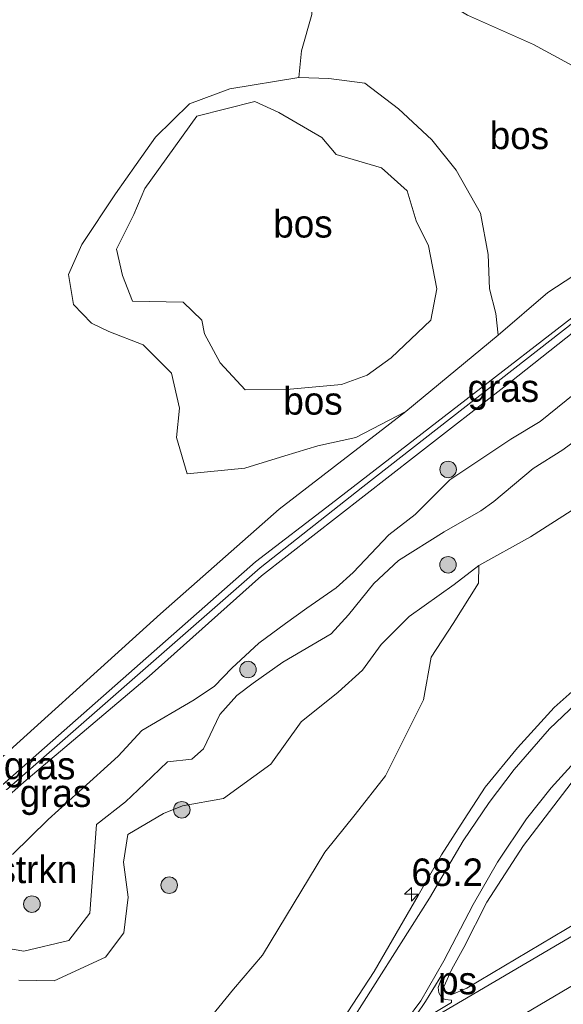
# Model space of a CAD drawing. Header units: millimetres. Extents: x 180000 to 190000, y 466229 to 468626.
# Tile 21 of 202: x 180433 to 180483, y 467806 to 467896. Entities that reach past the tile are written whole.
import ezdxf
from ezdxf.enums import TextEntityAlignment as Align

# ---------------------------------------------------------------- set-up
doc = ezdxf.new("R2010")
doc.units = ezdxf.units.MM
for name, color, linetype, lineweight in [('af-bs-rasterhekwerk', 8, 'hekwerk', 18), ('as-bs-kilometr', 13, 'Continuous', 18), ('bp-b5-bomenstruiken', 93, 'Continuous', 18), ('bp-b5-bos', 93, 'Continuous', 18), ('bp-b5-grasland', 93, 'Continuous', 18), ('bp-bs-boom', 93, 'Continuous', 18), ('gw-bs-kruinlijn', 93, 'Continuous', 18), ('gw-bs-teenlijn', 93, 'Continuous', 18), ('mk-b5-vlakmark', 8, 'Continuous', 18), ('mk-bs-streep 0.15', 8, 'Continuous', 18), ('vh-b5-verh_soort', 8, 'Continuous', 18)]:
    doc.layers.add(name, color=color, linetype=linetype, lineweight=lineweight)
doc.styles.add('rtw_iso', font='iso-rtw.shx')
doc.linetypes.add('hekwerk', pattern='A,7,-1.5,[1,RTW.shx,S=0.75,R=0,X=0,Y=0],-1.5', length=10)

# ---------------------------------------------------------------- blocks, each defined once
blk = doc.blocks.new('dtbattr-r')
at = {"style": 'rtw_iso'}
blk.add_attdef('TAG', text='', height=2.5, dxfattribs=at).set_placement((0, 0), align=Align.MIDDLE_CENTER)
blk = doc.blocks.new('d33az_ACAD_1_FMEBLOCK20')
at = {"layer": 'bp-b5-bos'}
blk.add_polyline3d([(71.648, 60.135, 29.25), (70.687, 56.83, 29.322), (70.443, 54.396, 29.342), (64.195, 53.379, 29.758), (60.512, 52.024, 29.798), (57.436, 48.988, 29.756), (55.682, 46.482, 29.826), (53.789, 43.837, 29.83), (50.751, 39.218, 29.842), (49.516, 36.492, 29.84), (49.983, 33.777, 29.878), (51.63, 32.074, 29.292), (53.201, 31.305, 29.292), (56.313, 30.107, 29.21), (58.882, 27.51, 29.124), (59.603, 24.351, 29.068), (59.327, 21.682, 29.05), (60.301, 18.377, 29.058), (65.543, 18.892, 28.824), (69.193, 20.011, 28.79), (72.187, 20.914, 28.75), (75.642, 21.658, 28.684), (80.182, 24.022, 28.648), (68.679, 15.163, 28.588), (57.88, 5.629, 28.708), (40.326, -10.253, 28.44)], dxfattribs=at)
blk = doc.blocks.new('d33az_ACAD_1_FMEBLOCK21')
at = {"layer": 'bp-b5-bos'}
for points in [[(7.419, 17.516, 29.366), (10.455, 15.177, 29.36), (13.497, 12.354, 29.526), (15.701, 9.587, 29.41), (17.922, 5.67, 29.204), (18.618, 1.93, 29.12), (18.733, -1.186, 29.036), (19.314, -3.445, 28.974), (19.528, -5.418, 28.766), (11.138, -12.364, 28.648), (6.598, -14.728, 28.684), (3.143, -15.473, 28.75), (0.149, -16.375, 28.79), (-3.501, -17.495, 28.824), (-8.743, -18.01, 29.058), (-9.717, -14.705, 29.05), (-9.441, -12.035, 29.068), (-10.162, -8.876, 29.124), (-12.731, -6.28, 29.21), (-15.843, -5.081, 29.292), (-17.414, -4.312, 29.292), (-19.061, -2.609, 29.878), (-19.528, 0.106, 29.84), (-18.293, 2.832, 29.842), (-15.255, 7.451, 29.83), (-13.362, 10.095, 29.826), (-11.608, 12.602, 29.756), (-8.532, 15.637, 29.798), (-4.849, 16.992, 29.758), (1.399, 18.01, 29.342), (4.13, 17.927, 29.368)], [(-5.723, -7.932, 29.728), (-3.452, -10.39, 29.632), (0.617, -10.335, 29.642), (5.297, -9.907, 29.864), (7.627, -9.038, 29.992), (9.804, -7.48, 30.102), (13.394, -4.043, 30.006), (13.942, -1.192, 30.002), (13.199, 2.701, 30.202), (12.06, 4.99, 30.23), (11.245, 7.72, 30.238), (8.917, 9.801, 30.13), (4.81, 11.029, 29.804), (3.487, 12.573, 30.004), (-0.414, 14.848, 30.166), (-2.593, 15.823, 30.388), (-7.871, 14.496, 30.38), (-12.588, 7.935, 30.214), (-13.58, 5.569, 30.178), (-15.165, 2.42, 30.16), (-14.607, 0.018, 30.04), (-13.69, -2.328, 29.864), (-9.094, -2.398, 29.81), (-7.41, -4.048, 29.702), (-7.15, -5.275, 29.688)]]:
    blk.add_polyline3d(points, close=True, dxfattribs=at)
blk = doc.blocks.new('d33az_ACAD_1_FMEBLOCK55')
at = {"layer": 'bp-b5-grasland'}
blk.add_polyline3d([(-68.028, -23.109, 29.299), (-79.226, -29.778, 29.263), (-80.655, -30.368, 29.271), (-81.164, -30.056, 29.271), (-81.32, -29.642, 29.209), (-80.603, -28.033, 29.191), (-79.502, -26.066, 29.087), (-77.425, -21.942, 29.001), (-74.077, -16.79, 28.967), (-69.344, -10.618, 29.005)], dxfattribs=at)
blk = doc.blocks.new('d33az_ACAD_1_FMEBLOCK113')
at = {"layer": 'bp-b5-grasland'}
for points in [[(-15.418, 23.88, 28.73), (-7.691, 20.265, 28.836), (-4.584, 18.651, 28.808), (1.598, 14.45, 28.74), (9.886, 9.149, 28.738), (21.559, 2.228, 28.674), (33.829, -3.792, 28.87), (36.415, -4.564, 28.888), (40.47, -5.454, 28.954), (48.279, -5.002, 29.026), (52.311, -4.86, 29.088), (52.827, -5.908, 29.436), (55.789, -9.026, 29.436), (59.427, -11.085, 29.328), (48.777, -12.066, 28.866), (34.803, -13.914, 28.924), (16.943, -16.112, 28.836), (-2.705, -21.329, 28.706), (-15.287, -26.208, 28.914), (-15.108, -24.252, 28.918), (-14.757, -21.73, 28.918), (-13.786, -20.342, 28.918), (-11.949, -15.23, 28.906), (-12.096, -14.963, 28.885), (-13.62, -13.254, 28.885), (-16.195, -12.36, 28.856), (-20.698, -10.928, 28.831), (-25.339, -8.428, 28.927), (-31.333, -5.759, 29.121), (-36.42, -2.708, 29.163), (-46.343, 0.485, 29.312), (-49.048, 2.322, 29.348), (-53.251, 4.018, 29.158), (-56.465, 4.833, 29.204), (-58.604, 8.371, 29.114), (-59.427, 11.748, 29.341), (-52.194, 14.276, 28.809), (-30.835, 22.132, 28.827), (-19.857, 26.208, 28.786)], [(-30.732, 3.371, 29.299), (-28.626, 2.27, 29.191), (-26.463, 2.283, 29.123), (-24.583, 2.344, 29.085), (-23.329, 1.987, 29.033), (-20.018, 2.178, 28.959), (-16.842, 3.086, 28.959), (-15.964, 4.259, 28.783), (-14.143, 6.777, 28.779), (-13.181, 8.147, 28.785), (-12.556, 10.502, 28.829), (-12.527, 13.134, 28.803), (-12.844, 16.954, 28.771), (-14.231, 18.766, 28.733), (-16.108, 20.318, 28.679), (-20.612, 21.279, 28.637), (-23.972, 20.663, 28.737), (-26.755, 19.448, 28.857), (-29.981, 17.518, 28.893), (-33.369, 14.412, 28.933), (-33.75, 11.382, 28.967), (-33.115, 7.586, 29.211), (-31.956, 5.463, 29.283)]]:
    blk.add_polyline3d(points, close=True, dxfattribs=at)
blk = doc.blocks.new('boom')
blk.add_hatch(color=256).paths.add_polyline_path([(-0.75, 0, 1), (0.75, 0, 1)])
blk.add_circle((0, 0), 0.75)
blk = doc.blocks.new('hecto')
for p, q in [((0, 0.625), (-0.625, 0)), ((0, -0.625), (0, 0.625)), ((-0.625, 0), (0.625, 0)), ((0.625, 0), (0, -0.625))]:
    blk.add_line(p, q)
blk = doc.blocks.new('dtbattr')
at = {"style": 'rtw_iso'}
blk.add_attdef('TAG', (0.591, 0.868), '', height=2.5, dxfattribs=at)

msp = doc.modelspace()

# ---------------------------------------------------------------- linework, layer by layer
at = {"layer": 'af-bs-rasterhekwerk'}
msp.add_polyline3d([(180600.349, 467894.399, 29.208), (180593.975, 467893.301, 28.714), (180564.528, 467888.129, 28.33), (180531.04, 467884.195, 28.318), (180525.463, 467883.467, 28.204), (180502.591, 467877.196, 27.972), (180485.004, 467869.235, 27.928), (180464.559, 467853.273, 27.866), (180455.221, 467845.901, 27.924), (180429.97, 467823.802, 27.774)], dxfattribs=at)
at = {"layer": 'bp-b5-bomenstruiken'}
msp.add_polyline3d([(180428.619, 467825.827, 28.44), (180446.173, 467841.709, 28.708), (180456.972, 467851.243, 28.588), (180468.475, 467860.102, 28.648), (180476.865, 467867.049, 28.766), (180481.355, 467870.926, 28.714), (180485.223, 467873.462, 28.764), (180490.107, 467875.697, 28.914), (180487.298, 467872.864, 28.428), (180485.513, 467869.975, 27.996), (180484.869, 467869.667, 27.978), (180461.692, 467851.714, 27.96), (180454.818, 467846.431, 28.098), (180428.692, 467823.435, 27.894)], dxfattribs=at)
at = {"layer": 'bp-b5-bos'}
for points in [[(180485.223, 467873.462, 28.764), (180481.355, 467870.926, 28.714), (180476.865, 467867.049, 28.766), (180476.651, 467869.021, 28.974), (180476.07, 467871.28, 29.036), (180475.955, 467874.396, 29.12), (180475.259, 467878.136, 29.204), (180473.038, 467882.053, 29.41), (180470.834, 467884.82, 29.526), (180467.792, 467887.643, 29.36), (180464.756, 467889.982, 29.366), (180461.467, 467890.393, 29.368), (180458.736, 467890.476, 29.342), (180458.98, 467892.91, 29.322), (180459.941, 467896.215, 29.25)], [(180474.061, 467896.146, 29.121), (180480.055, 467893.478, 28.927), (180484.696, 467890.978, 28.831)]]:
    msp.add_polyline3d(points, dxfattribs=at)
msp.add_polyline3d([(180457.954, 467862.131, 29.642), (180453.885, 467862.076, 29.632), (180451.614, 467864.534, 29.728), (180450.187, 467867.191, 29.688), (180449.927, 467868.418, 29.702), (180448.243, 467870.069, 29.81), (180443.647, 467870.139, 29.864), (180442.73, 467872.484, 30.04), (180442.172, 467874.886, 30.16), (180443.757, 467878.035, 30.178), (180444.749, 467880.401, 30.214), (180449.466, 467886.962, 30.38), (180454.744, 467888.289, 30.388), (180456.923, 467887.314, 30.166), (180460.824, 467885.04, 30.004), (180462.147, 467883.495, 29.804), (180466.254, 467882.267, 30.13), (180468.582, 467880.186, 30.238), (180469.397, 467877.456, 30.23), (180470.536, 467875.167, 30.202), (180471.279, 467871.274, 30.002), (180470.731, 467868.424, 30.006), (180467.141, 467864.986, 30.102), (180464.964, 467863.428, 29.992), (180462.634, 467862.559, 29.864)], close=True, dxfattribs=at)
at = {"layer": 'bp-b5-grasland'}
for points in [[(180428.692, 467823.435, 27.894), (180454.818, 467846.431, 28.098), (180461.692, 467851.714, 27.96), (180484.869, 467869.667, 27.978), (180485.513, 467869.975, 27.996), (180502.523, 467877.639, 28.008), (180503.203, 467877.86, 27.926), (180525.265, 467884.005, 28.276), (180528.496, 467884.714, 28.352), (180540.343, 467886.163, 28.49), (180564.444, 467888.523, 28.45), (180565.531, 467888.646, 28.428), (180587.17, 467892.467, 28.796), (180600.251, 467895.029, 28.958), (180600.349, 467894.399, 29.208), (180593.975, 467893.301, 28.714), (180564.528, 467888.129, 28.33), (180531.04, 467884.195, 28.318), (180525.463, 467883.467, 28.204), (180502.591, 467877.196, 27.972), (180485.004, 467869.235, 27.928), (180464.559, 467853.273, 27.866), (180455.221, 467845.901, 27.924), (180429.97, 467823.802, 27.774)], [(180429.97, 467823.802, 27.774), (180455.221, 467845.901, 27.924), (180464.559, 467853.273, 27.866), (180485.004, 467869.235, 27.928), (180502.591, 467877.196, 27.972), (180525.463, 467883.467, 28.204), (180531.04, 467884.195, 28.318), (180564.528, 467888.129, 28.33), (180593.975, 467893.301, 28.714)], [(180417.782, 467812.232, 27.822), (180433.757, 467826.417, 27.888), (180445.137, 467836.064, 28.086), (180455.359, 467845.163, 28.02), (180469.352, 467856.091, 28), (180477.9, 467862.764, 28.064), (180485.184, 467868.525, 28.074), (180498.328, 467874.53, 28.088), (180502.819, 467876.472, 28.108), (180525.581, 467883.001, 28.318), (180563.274, 467887.451, 28.53), (180566.963, 467888.023, 28.53), (180591.921, 467892.43, 28.94)], [(180591.921, 467892.43, 28.94), (180566.963, 467888.023, 28.53), (180563.274, 467887.451, 28.53), (180525.581, 467883.001, 28.318), (180502.819, 467876.472, 28.108), (180498.328, 467874.53, 28.088), (180485.184, 467868.525, 28.074), (180477.9, 467862.764, 28.064), (180469.352, 467856.091, 28), (180455.359, 467845.163, 28.02), (180445.137, 467836.064, 28.086), (180433.757, 467826.417, 27.888), (180417.782, 467812.232, 27.822)], [(180432.718, 467819.846, 28.874), (180435.98, 467823.025, 28.788), (180438.789, 467825.558, 28.74), (180442.343, 467828.783, 29.014), (180444.472, 467831.095, 29.088), (180449.246, 467833.887, 29.586), (180451.079, 467835.139, 29.406), (180452.646, 467836.765, 29.59), (180455.101, 467839.058, 29.652), (180457.52, 467840.839, 29.556), (180459.47, 467842.225, 29.42), (180462.133, 467844.067, 29.364), (180463.687, 467845.483, 29.342), (180466.91, 467848.91, 29.386), (180469.319, 467850.758, 29.422), (180472.449, 467853.894, 29.5), (180478, 467857.613, 29.312), (180480.679, 467859.204, 29.236), (180483.806, 467861.764, 29.184)], [(180483.806, 467861.764, 29.184), (180480.679, 467859.204, 29.236), (180478, 467857.613, 29.312), (180472.449, 467853.894, 29.5), (180469.319, 467850.758, 29.422), (180466.91, 467848.91, 29.386), (180463.687, 467845.483, 29.342), (180462.133, 467844.067, 29.364), (180459.47, 467842.225, 29.42), (180457.52, 467840.839, 29.556), (180455.101, 467839.058, 29.652), (180452.646, 467836.765, 29.59), (180451.079, 467835.139, 29.406), (180449.246, 467833.887, 29.586), (180444.472, 467831.095, 29.088), (180442.343, 467828.783, 29.014), (180438.789, 467825.558, 28.74), (180435.98, 467823.025, 28.788), (180432.718, 467819.846, 28.874)], [(180485.263, 467858.518, 29.202), (180482.739, 467856.621, 29.328), (180480.029, 467854.933, 29.362), (180476.462, 467851.937, 29.39), (180475.281, 467851.085, 29.412), (180471.959, 467849.187, 29.452), (180467.805, 467846.561, 29.366), (180465.548, 467844.482, 29.384), (180463.251, 467841.614, 29.468), (180461.698, 467839.898, 29.506), (180457.305, 467837.327, 29.532), (180454.585, 467835.407, 29.57), (180453.121, 467834.304, 29.356), (180451.57, 467832.565, 29.264), (180450.072, 467829.453, 29.532), (180449.021, 467828.506, 29.472), (180446.803, 467828.254, 29.276), (180444.737, 467826.274, 28.992), (180442.99, 467824.621, 28.962), (180440.358, 467822.576, 28.962), (180439.745, 467814.509, 28.966), (180437.853, 467812.003, 28.98), (180433.763, 467811.046, 28.974), (180430.778, 467811.573, 28.952)], [(180430.778, 467811.573, 28.952), (180433.763, 467811.046, 28.974), (180437.853, 467812.003, 28.98), (180439.745, 467814.509, 28.966), (180440.358, 467822.576, 28.962), (180442.99, 467824.621, 28.962), (180444.737, 467826.274, 28.992), (180446.803, 467828.254, 29.276), (180449.021, 467828.506, 29.472), (180450.072, 467829.453, 29.532), (180451.57, 467832.565, 29.264), (180453.121, 467834.304, 29.356), (180454.585, 467835.407, 29.57), (180457.305, 467837.327, 29.532), (180461.698, 467839.898, 29.506), (180463.251, 467841.614, 29.468), (180465.548, 467844.482, 29.384), (180467.805, 467846.561, 29.366), (180471.959, 467849.187, 29.452), (180475.281, 467851.085, 29.412), (180476.462, 467851.937, 29.39), (180480.029, 467854.933, 29.362), (180482.739, 467856.621, 29.328), (180485.263, 467858.518, 29.202)], [(180483.482, 467851.092, 29.006), (180479.795, 467848.723, 28.958), (180475.11, 467846.105, 28.756), (180472.842, 467844.394, 28.648), (180468.756, 467841.479, 28.652), (180466.224, 467838.942, 28.53), (180464.536, 467836.607, 28.594), (180462.313, 467834.603, 28.61), (180458.955, 467831.893, 28.552), (180456.21, 467828.057, 28.54), (180451.905, 467824.922, 28.47), (180448.185, 467824.253, 28.466), (180446.448, 467823.568, 28.486), (180443.222, 467821.639, 28.536), (180442.805, 467819.132, 28.61), (180443.253, 467815.953, 28.626), (180442.858, 467812.712, 28.658), (180441.175, 467810.493, 28.606), (180436.532, 467808.343, 28.522), (180433.318, 467808.42, 28.534)], [(180449.087, 467803.013, 28.346), (180452.799, 467807.598, 28.374), (180455.43, 467810.679, 28.36), (180461.096, 467820.038, 28.472), (180463.878, 467823.487, 28.358), (180466.627, 467827.002, 28.372), (180470.072, 467833.896, 28.548), (180470.781, 467837.785, 28.522), (180472.772, 467840.835, 28.55), (180475.059, 467844.508, 28.704), (180475.11, 467846.105, 28.756), (180479.795, 467848.723, 28.958), (180483.482, 467851.092, 29.006)], [(180433.318, 467808.42, 28.534), (180436.532, 467808.343, 28.522), (180441.175, 467810.493, 28.606), (180442.858, 467812.712, 28.658), (180443.253, 467815.953, 28.626), (180442.805, 467819.132, 28.61), (180443.222, 467821.639, 28.536), (180446.448, 467823.568, 28.486), (180448.185, 467824.253, 28.466), (180451.905, 467824.922, 28.47), (180456.21, 467828.057, 28.54), (180458.955, 467831.893, 28.552), (180462.313, 467834.603, 28.61), (180464.536, 467836.607, 28.594), (180466.224, 467838.942, 28.53), (180468.756, 467841.479, 28.652), (180472.842, 467844.394, 28.648), (180475.11, 467846.105, 28.756), (180475.059, 467844.508, 28.704), (180472.772, 467840.835, 28.55), (180470.781, 467837.785, 28.522), (180470.072, 467833.896, 28.548), (180466.627, 467827.002, 28.372), (180463.878, 467823.487, 28.358), (180461.096, 467820.038, 28.472), (180455.43, 467810.679, 28.36), (180452.799, 467807.598, 28.374), (180449.087, 467803.013, 28.346)], [(180485.224, 467836.1, 29.267), (180481.943, 467833.194, 29.247), (180478.62, 467829.521, 29.249), (180475.672, 467825.954, 29.225), (180473.753, 467823.029, 29.265), (180471.696, 467819.807, 29.285), (180469.596, 467816.117, 29.261), (180465.579, 467809.203, 29.203), (180462.677, 467804.744, 29.201)]]:
    msp.add_polyline3d(points, dxfattribs=at)
at = {"layer": 'gw-bs-kruinlijn'}
for points in [[(180578.803, 467893.361, 29.326), (180564.821, 467890.821, 29.328), (180554.171, 467889.84, 28.866), (180540.197, 467887.992, 28.924), (180522.337, 467885.794, 28.836), (180502.689, 467880.577, 28.706), (180490.107, 467875.697, 28.914), (180485.223, 467873.462, 28.764), (180481.355, 467870.926, 28.714), (180476.865, 467867.049, 28.766), (180468.475, 467860.102, 28.648), (180456.972, 467851.243, 28.588), (180446.173, 467841.709, 28.708), (180428.619, 467825.827, 28.44), (180415.795, 467814.643, 28.59), (180399.046, 467801.582, 28.07), (180394.025, 467796.978, 28.186), (180382.308, 467786.08, 28.264), (180369.738, 467775.788, 28.198), (180368.164, 467773.309, 28.1), (180350.433, 467760.05, 28.118)], [(180442.73, 467872.484, 30.04), (180442.172, 467874.886, 30.16), (180443.757, 467878.035, 30.178), (180444.749, 467880.401, 30.214), (180449.466, 467886.962, 30.38), (180454.744, 467888.289, 30.388), (180456.923, 467887.314, 30.166), (180460.824, 467885.04, 30.004), (180462.147, 467883.495, 29.804), (180466.254, 467882.267, 30.13), (180468.582, 467880.186, 30.238), (180469.397, 467877.456, 30.23), (180470.536, 467875.167, 30.202), (180471.279, 467871.274, 30.002), (180470.731, 467868.424, 30.006), (180467.141, 467864.986, 30.102), (180464.964, 467863.428, 29.992), (180462.634, 467862.559, 29.864)], [(180443.647, 467870.139, 29.864), (180442.73, 467872.484, 30.04)], [(180443.647, 467870.139, 29.864), (180448.243, 467870.069, 29.81), (180449.927, 467868.418, 29.702), (180450.187, 467867.191, 29.688), (180451.614, 467864.534, 29.728), (180453.885, 467862.076, 29.632), (180457.954, 467862.131, 29.642), (180462.634, 467862.559, 29.864)], [(180483.806, 467861.764, 29.184), (180480.679, 467859.204, 29.236), (180478, 467857.613, 29.312), (180472.449, 467853.894, 29.5), (180469.319, 467850.758, 29.422), (180466.91, 467848.91, 29.386), (180463.687, 467845.483, 29.342), (180462.133, 467844.067, 29.364), (180459.47, 467842.225, 29.42), (180457.52, 467840.839, 29.556), (180455.101, 467839.058, 29.652), (180452.646, 467836.765, 29.59), (180451.079, 467835.139, 29.406), (180449.246, 467833.887, 29.586), (180444.472, 467831.095, 29.088), (180442.343, 467828.783, 29.014), (180438.789, 467825.558, 28.74), (180435.98, 467823.025, 28.788), (180432.718, 467819.846, 28.874)], [(180485.263, 467858.518, 29.202), (180482.739, 467856.621, 29.328), (180480.029, 467854.933, 29.362), (180476.462, 467851.937, 29.39), (180475.281, 467851.085, 29.412), (180471.959, 467849.187, 29.452), (180467.805, 467846.561, 29.366), (180465.548, 467844.482, 29.384), (180463.251, 467841.614, 29.468), (180461.698, 467839.898, 29.506), (180457.305, 467837.327, 29.532), (180454.585, 467835.407, 29.57), (180453.121, 467834.304, 29.356), (180451.57, 467832.565, 29.264), (180450.072, 467829.453, 29.532), (180449.021, 467828.506, 29.472), (180446.803, 467828.254, 29.276), (180444.737, 467826.274, 28.992), (180442.99, 467824.621, 28.962), (180440.358, 467822.576, 28.962), (180439.745, 467814.509, 28.966), (180437.853, 467812.003, 28.98), (180433.763, 467811.046, 28.974), (180430.778, 467811.573, 28.952)]]:
    msp.add_polyline3d(points, dxfattribs=at)
at = {"layer": 'gw-bs-teenlijn'}
for points in [[(180445.967, 467913.653, 29.341), (180446.79, 467910.277, 29.114), (180448.929, 467906.739, 29.204), (180452.143, 467905.924, 29.158), (180456.346, 467904.228, 29.348), (180459.051, 467902.39, 29.312), (180460.057, 467899.32, 29.262), (180459.941, 467896.215, 29.25), (180458.98, 467892.91, 29.322), (180458.736, 467890.476, 29.342)], [(180600.349, 467894.399, 29.208), (180600.251, 467895.029, 28.958), (180587.17, 467892.467, 28.796), (180565.531, 467888.646, 28.428), (180564.444, 467888.523, 28.45), (180540.343, 467886.163, 28.49), (180528.496, 467884.714, 28.352), (180525.265, 467884.005, 28.276), (180503.203, 467877.86, 27.926), (180502.523, 467877.639, 28.008), (180485.513, 467869.975, 27.996), (180484.869, 467869.667, 27.978), (180461.692, 467851.714, 27.96), (180454.818, 467846.431, 28.098), (180428.692, 467823.435, 27.894), (180395.906, 467794.958, 27.496), (180364.134, 467767.077, 27.626), (180353.179, 467759.73, 27.774)], [(180600.367, 467894.271, 28.858), (180600.411, 467894.14, 28.858), (180600.112, 467893.839, 28.858), (180591.921, 467892.43, 28.94), (180566.963, 467888.023, 28.53), (180563.274, 467887.451, 28.53), (180525.581, 467883.001, 28.318), (180502.819, 467876.472, 28.108), (180498.328, 467874.53, 28.088), (180485.184, 467868.525, 28.074), (180477.9, 467862.764, 28.064), (180469.352, 467856.091, 28), (180455.359, 467845.163, 28.02), (180445.137, 467836.064, 28.086), (180433.757, 467826.417, 27.888), (180417.782, 467812.232, 27.822), (180395.612, 467792.984, 27.558), (180380.796, 467779.947, 27.63), (180367.229, 467767.91, 27.592), (180363.343, 467765.187, 27.614), (180348.403, 467755.171, 27.762), (180348.053, 467755.348, 27.76)], [(180468.475, 467860.102, 28.648), (180463.935, 467857.738, 28.684), (180460.48, 467856.994, 28.75), (180457.486, 467856.091, 28.79), (180453.836, 467854.972, 28.824), (180448.594, 467854.457, 29.058), (180447.62, 467857.762, 29.05), (180447.896, 467860.431, 29.068), (180447.175, 467863.59, 29.124), (180444.606, 467866.187, 29.21), (180441.494, 467867.385, 29.292), (180439.923, 467868.154, 29.292), (180438.276, 467869.857, 29.878), (180437.809, 467872.572, 29.84), (180439.044, 467875.298, 29.842), (180442.082, 467879.917, 29.83), (180443.975, 467882.562, 29.826), (180445.729, 467885.068, 29.756), (180448.805, 467888.104, 29.798), (180452.488, 467889.459, 29.758), (180458.736, 467890.476, 29.342), (180461.467, 467890.393, 29.368), (180464.756, 467889.982, 29.366), (180467.792, 467887.643, 29.36), (180470.834, 467884.82, 29.526), (180473.038, 467882.053, 29.41), (180475.259, 467878.136, 29.204), (180475.955, 467874.396, 29.12), (180476.07, 467871.28, 29.036), (180476.651, 467869.021, 28.974), (180476.865, 467867.049, 28.766)], [(180433.318, 467808.42, 28.534), (180436.532, 467808.343, 28.522), (180441.175, 467810.493, 28.606), (180442.858, 467812.712, 28.658), (180443.253, 467815.953, 28.626), (180442.805, 467819.132, 28.61), (180443.222, 467821.639, 28.536), (180446.448, 467823.568, 28.486), (180448.185, 467824.253, 28.466), (180451.905, 467824.922, 28.47), (180456.21, 467828.057, 28.54), (180458.955, 467831.893, 28.552), (180462.313, 467834.603, 28.61), (180464.536, 467836.607, 28.594), (180466.224, 467838.942, 28.53), (180468.756, 467841.479, 28.652), (180472.842, 467844.394, 28.648), (180475.11, 467846.105, 28.756), (180479.795, 467848.723, 28.958), (180483.482, 467851.092, 29.006), (180486.469, 467853.077, 29.022), (180489.275, 467852.66, 29.026)], [(180475.11, 467846.105, 28.756), (180475.059, 467844.508, 28.704), (180472.772, 467840.835, 28.55), (180470.781, 467837.785, 28.522), (180470.072, 467833.896, 28.548), (180466.627, 467827.002, 28.372), (180463.878, 467823.487, 28.358), (180461.096, 467820.038, 28.472), (180455.43, 467810.679, 28.36), (180452.799, 467807.598, 28.374), (180449.087, 467803.013, 28.346), (180445.708, 467799.7, 28.436), (180441.599, 467797.38, 28.452), (180434.904, 467792.723, 28.48), (180430.994, 467790.895, 28.382), (180425.315, 467788.446, 28.378), (180416.872, 467783.472, 28.42), (180412.856, 467781.143, 28.408), (180409.042, 467779.445, 28.406), (180401.673, 467775.121, 28.458), (180397.161, 467773.613, 28.492), (180392.539, 467772.666, 28.514)]]:
    msp.add_polyline3d(points, dxfattribs=at)
at = {"layer": 'mk-b5-vlakmark'}
msp.add_polyline3d([(180472.628, 467806.392, 29.293), (180468.434, 467803.875, 29.299), (180468.308, 467803.947, 29.299), (180468.437, 467804.151, 29.289), (180468.904, 467804.708, 29.289), (180469.441, 467805.252, 29.273), (180470.245, 467806.459, 29.241), (180470.927, 467807.556, 29.211), (180471.735, 467808.879, 29.209), (180471.694, 467808.551, 29.199), (180471.404, 467807.746, 29.253), (180471.458, 467807.247, 29.275), (180471.708, 467806.825, 29.293), (180472.036, 467806.646, 29.297), (180472.623, 467806.576, 29.295)], close=True, dxfattribs=at)
at = {"layer": 'mk-bs-streep 0.15'}
for points in [[(180511.891, 467848.033, 29.246), (180505.807, 467846.558, 29.25), (180502.148, 467845.345, 29.23), (180499.285, 467844.047, 29.242), (180495.309, 467841.91, 29.244), (180491.601, 467839.674, 29.242), (180488.473, 467837.415, 29.256), (180485.176, 467834.76, 29.242), (180481.525, 467831.267, 29.256), (180478.322, 467827.567, 29.254), (180476.046, 467824.564, 29.242), (180473.687, 467821.064, 29.242)], [(180513.848, 467844.591, 29.18), (180509.503, 467843.64, 29.178), (180505.892, 467842.71, 29.172), (180503.205, 467841.763, 29.156), (180500.279, 467840.433, 29.15), (180496.276, 467838.314, 29.134), (180493.276, 467836.419, 29.104), (180489.744, 467833.797, 29.082), (180486.455, 467830.937, 29.078), (180484.105, 467828.567, 29.084), (180481.665, 467825.884, 29.09), (180479.429, 467823.072, 29.102), (180476.791, 467819.137, 29.122), (180474.578, 467815.292, 29.13), (180471.92, 467810.155, 29.194), (180469.832, 467806.537, 29.256), (180468.54, 467804.77, 29.26), (180467.32, 467803.428, 29.282), (180466.602, 467802.855, 29.27)], [(180473.687, 467821.064, 29.242), (180470.624, 467815.866, 29.232), (180462.887, 467803.674, 29.2), (180461.005, 467801.701, 29.2), (180458.237, 467799.197, 29.208), (180454.321, 467796.078, 29.242), (180450.128, 467792.961, 29.258), (180447.585, 467791.091, 29.252), (180443.27, 467788.463, 29.27), (180425.746, 467778.023, 29.294), (180408.4, 467768.21, 29.312), (180397.848, 467763.023, 29.418), (180381.769, 467756.034, 29.486), (180372.624, 467752.609, 29.502), (180367.514, 467750.801, 29.504), (180362.998, 467749.317, 29.482), (180357.422, 467747.69, 29.486), (180350.616, 467745.827, 29.484), (180345.314, 467744.358, 29.492), (180341.821, 467743.563, 29.486), (180331.067, 467741.155, 29.468)], [(180466.428, 467802.345, 29.266), (180473.605, 467806.57, 29.3), (180488.302, 467815.188, 29.304)], [(180489.955, 467811.667, 29.28), (180474.632, 467802.628, 29.292), (180459.571, 467793.838, 29.31), (180451.342, 467788.966, 29.31), (180440.019, 467782.208, 29.332), (180422.67, 467771.979, 29.398), (180406.822, 467763.206, 29.472), (180397.885, 467758.892, 29.56), (180387.264, 467754.293, 29.606), (180377.369, 467750.36, 29.622), (180363.818, 467745.491, 29.61), (180356.423, 467743.259, 29.586), (180351.744, 467741.934, 29.576), (180346.066, 467740.522, 29.544), (180338.755, 467738.788, 29.55), (180334.68, 467737.878, 29.548), (180321.27, 467734.92, 29.466)]]:
    msp.add_polyline3d(points, dxfattribs=at)
at = {"layer": 'vh-b5-verh_soort'}
for points in [[(180462.677, 467804.744, 29.201), (180465.579, 467809.203, 29.203), (180469.596, 467816.117, 29.261), (180471.696, 467819.807, 29.285), (180473.753, 467823.029, 29.265), (180475.672, 467825.954, 29.225), (180478.62, 467829.521, 29.249), (180481.943, 467833.194, 29.247), (180485.224, 467836.1, 29.267), (180488.364, 467838.431, 29.267), (180492.205, 467840.848, 29.263), (180496.066, 467843.129, 29.271), (180498.578, 467844.463, 29.245), (180504.24, 467846.726, 29.241), (180511.351, 467849.025, 29.432), (180512.142, 467848.065, 29.238), (180513.207, 467848.323, 29.25), (180538.385, 467853.984, 29.342), (180570.157, 467860.508, 29.378), (180597.882, 467865.943, 29.402), (180626.157, 467871.095, 29.452), (180654.085, 467875.962, 29.46)], [(180483.893, 467826.832, 29.005), (180479.16, 467820.66, 28.967), (180475.813, 467815.508, 29.001), (180473.735, 467811.384, 29.087), (180472.635, 467809.417, 29.191), (180471.918, 467807.808, 29.209), (180472.074, 467807.394, 29.271), (180472.583, 467807.082, 29.271), (180474.012, 467807.672, 29.263), (180485.21, 467814.341, 29.299)]]:
    msp.add_polyline3d(points, dxfattribs=at)

# ---------------------------------------------------------------- block references
at = {"layer": 'as-bs-kilometr'}
ref = msp.add_blockref('dtbattr', (180468.971, 467816.223, 29.175), dxfattribs=at)
ref.add_attrib('TAG', '68.2', dxfattribs={"layer": '0', "height": 2.5, "style": 'rtw_iso'}).set_placement((180468.971, 467816.223, 29.175), align=Align.BOTTOM_LEFT)
msp.add_blockref('hecto', (180468.971, 467816.223, 29.175), dxfattribs=at)
at = {"layer": 'bp-b5-bomenstruiken'}
ref = msp.add_blockref('dtbattr-r', (180419.291, 467816.479, 28.24), dxfattribs=at)
ref.add_attrib('TAG', 'bmn en strkn', dxfattribs={"layer": '0', "height": 2.5, "style": 'rtw_iso'}).set_placement((180419.291, 467816.479, 28.24), align=Align.BOTTOM_LEFT)
at = {"layer": 'bp-b5-bos'}
for name, p in [('d33az_ACAD_1_FMEBLOCK20', (180388.293, 467836.08)), ('d33az_ACAD_1_FMEBLOCK21', (180457.337, 467872.466))]:
    msp.add_blockref(name, p, dxfattribs=at)
ref = msp.add_blockref('dtbattr-r', (180476.09, 467883.221, 29.081), dxfattribs=at)
ref.add_attrib('TAG', 'bos', dxfattribs={"layer": '0', "height": 2.5, "style": 'rtw_iso'}).set_placement((180476.09, 467883.221, 29.081), align=Align.BOTTOM_LEFT)
ref = msp.add_blockref('dtbattr-r', (180456.425, 467875.183, 30.007), dxfattribs=at)
ref.add_attrib('TAG', 'bos', dxfattribs={"layer": '0', "height": 2.5, "style": 'rtw_iso'}).set_placement((180456.425, 467875.183, 30.007), align=Align.BOTTOM_LEFT)
ref = msp.add_blockref('dtbattr-r', (180457.337, 467859.084, 29.284), dxfattribs=at)
ref.add_attrib('TAG', 'bos', dxfattribs={"layer": '0', "height": 2.5, "style": 'rtw_iso'}).set_placement((180457.337, 467859.084, 29.284), align=Align.BOTTOM_LEFT)
at = {"layer": 'bp-b5-grasland'}
for name, p in [('d33az_ACAD_1_FMEBLOCK113', (180505.394, 467901.906)), ('d33az_ACAD_1_FMEBLOCK55', (180553.237, 467837.45))]:
    msp.add_blockref(name, p, dxfattribs=at)
ref = msp.add_blockref('dtbattr-r', (180474.074, 467860.24, 28.076), dxfattribs=at)
ref.add_attrib('TAG', 'gras', dxfattribs={"layer": '0', "height": 2.5, "style": 'rtw_iso'}).set_placement((180474.074, 467860.24, 28.076), align=Align.BOTTOM_LEFT)
ref = msp.add_blockref('dtbattr-r', (180431.95, 467825.918, 28.088), dxfattribs=at)
ref.add_attrib('TAG', 'gras', dxfattribs={"layer": '0', "height": 2.5, "style": 'rtw_iso'}).set_placement((180431.95, 467825.918, 28.088), align=Align.BOTTOM_LEFT)
ref = msp.add_blockref('dtbattr-r', (180433.388, 467823.41, 29.118), dxfattribs=at)
ref.add_attrib('TAG', 'gras', dxfattribs={"layer": '0', "height": 2.5, "style": 'rtw_iso'}).set_placement((180433.388, 467823.41, 29.118), align=Align.BOTTOM_LEFT)
at = {"layer": 'bp-bs-boom'}
for p in [(180472.306, 467854.847, 29.146), (180472.301, 467846.18, 29.064), (180454.128, 467836.652, 29.736), (180448.114, 467823.899, 28.614), (180446.967, 467817.04, 28.574), (180434.497, 467815.322, 29.175)]:
    msp.add_blockref('boom', p, dxfattribs=at)
at = {"layer": 'mk-b5-vlakmark'}
ref = msp.add_blockref('dtbattr-r', (180471.397, 467806.377, 29.268), dxfattribs=at)
ref.add_attrib('TAG', 'ps', dxfattribs={"layer": '0', "height": 2.5, "style": 'rtw_iso'}).set_placement((180471.397, 467806.377, 29.268), align=Align.BOTTOM_LEFT)

doc.saveas('drawing.dxf')
